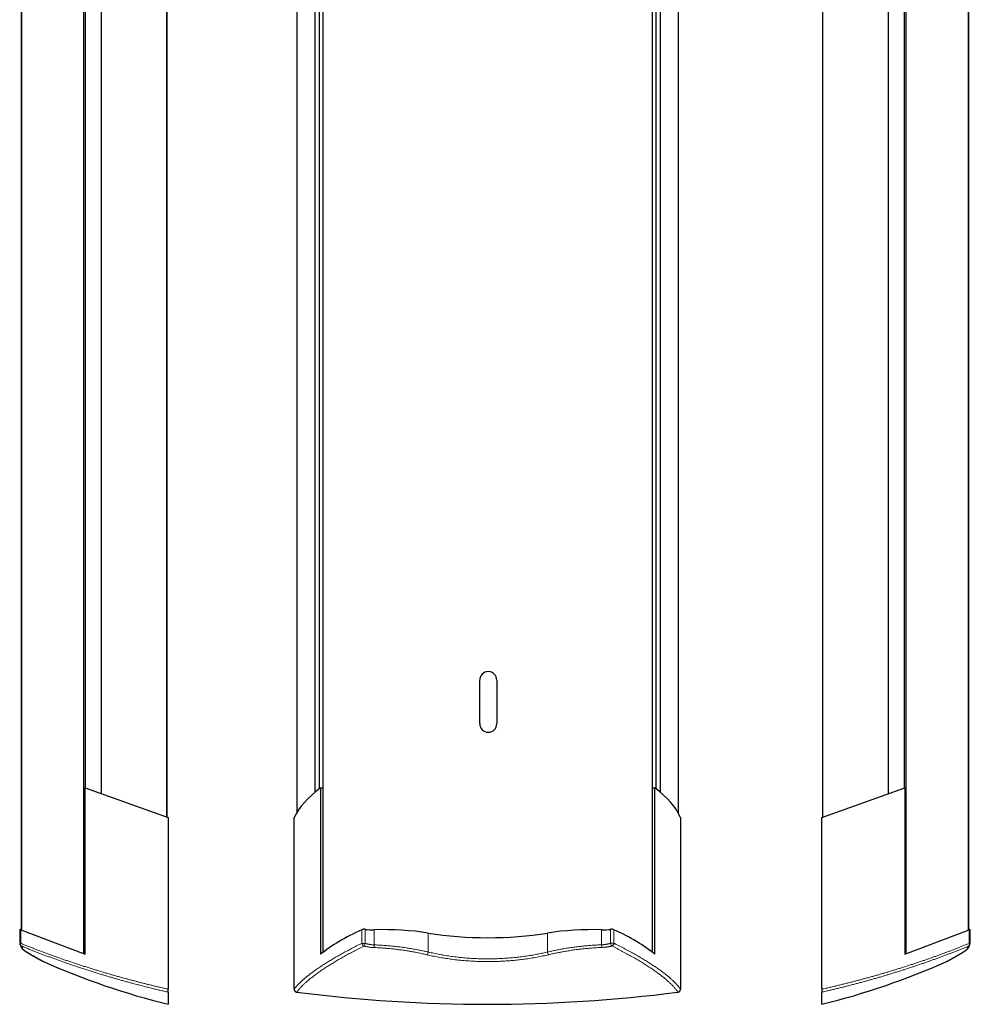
# Model space of a CAD drawing. Header units: millimetres. Extents: x 8 to 861, y 12 to 2652.
# Tile 5 of 12: x 129 to 763, y 1338 to 1995. Entities that reach past the tile are written whole.
import ezdxf

# ---------------------------------------------------------------- set-up
doc = ezdxf.new("R2010")
doc.units = ezdxf.units.MM

msp = doc.modelspace()

# ---------------------------------------------------------------- linework, layer by layer
at = {"color": 7, "linetype": 'Continuous', "lineweight": 30}
for p, q in [((171.55, 1371.71), (171.55, 2541.08)), ((331.25, 1372.72), (331.25, 2540.07)), ((551.2, 1372.61), (551.2, 2540.19)), ((720.45, 1371.71), (720.45, 2541.08)), ((129.83, 2525.1), (129.83, 1387.7)), ((762.17, 1387.7), (762.17, 2525.1)), ((226.96, 1462.89), (226.96, 2449.91)), ((227.16, 1462.82), (227.16, 2449.98)), ((313.93, 1466.17), (313.93, 2446.62)), ((568.54, 1465.09), (568.54, 2447.71)), ((664.84, 1462.82), (664.84, 2449.98)), ((183.43, 1478.52), (183.43, 2434.28)), ((326, 1479.69), (326, 2433.11)), ((328.88, 1481.98), (328.88, 2430.82)), ((553.59, 1481.83), (553.59, 2430.96)), ((556.46, 1479.48), (556.46, 2433.31)), ((708.55, 1478.51), (708.55, 2434.28)), ((172.82, 1482.33), (172.82, 2430.47)), ((719.18, 1482.33), (719.18, 2430.47)), ((435.82, 1525.29), (435.82, 1554.29)), ((447.22, 1554.29), (447.22, 1525.29)), ((172.45, 1371.37), (172.45, 1482.47)), ((172.45, 1482.47), (227.86, 1462.57)), ((329.52, 1482.47), (329.52, 1371.37)), ((329.52, 1482.47), (331.25, 1482.47)), ((551.2, 1482.47), (552.76, 1482.47)), ((552.76, 1371.37), (552.76, 1482.47)), ((664.14, 1462.57), (719.55, 1482.47)), ((719.55, 1482.47), (719.55, 1371.37)), ((227.86, 1462.57), (227.86, 1348.09)), ((312, 1348.1), (312, 1462.57)), ((569.75, 1462.57), (569.75, 1348.09)), ((664.14, 1348.1), (664.14, 1462.57)), ((128.83, 1388.08), (128.83, 1378.73)), ((128.83, 1388.08), (129.55, 1387.81)), ((129.55, 1387.81), (172.45, 1371.37)), ((719.55, 1371.37), (762.45, 1387.81)), ((762.45, 1387.81), (763.17, 1388.08)), ((763.17, 1378.68), (763.17, 1388.08)), ((128.83, 1378.73), (128.83, 1378.68)), ((144.66, 1366.53), (144.66, 1366.53)), ((747.34, 1366.53), (747.34, 1366.53)), ((227.86, 1346.13), (227.86, 1338.02)), ((664.14, 1338.02), (664.14, 1346.14))]:
    msp.add_line(p, q, dxfattribs=at)
at = {"color": 8, "linetype": 'Continuous', "lineweight": 0}
for p, q in [((130.19, 1387.56), (130.19, 2525.23)), ((761.81, 1387.56), (761.81, 2525.23)), ((129.55, 1387.81), (129.55, 1378.73)), ((357.08, 1387.81), (357.08, 1378.68)), ((359.29, 1388.04), (359.29, 1378.68)), ((365.28, 1387.73), (365.28, 1377.68)), ((517.17, 1387.73), (517.17, 1377.73)), ((523.16, 1388.04), (523.16, 1378.73)), ((525.37, 1387.81), (525.37, 1378.73)), ((762.45, 1387.81), (762.45, 1378.68)), ((401.42, 1385.54), (401.42, 1372.91)), ((481.03, 1385.54), (481.03, 1372.93)), ((359.29, 1378.68), (357.08, 1378.68))]:
    msp.add_line(p, q, dxfattribs=at)
at = {"color": 8, "linetype": 'Continuous', "lineweight": 0, "flags": 128}
for points in [[(129.55, 1378.73), (129.43, 1378.73), (129.32, 1378.73), (129.22, 1378.73), (129.13, 1378.73), (129.05, 1378.73), (128.98, 1378.73), (128.92, 1378.73), (128.88, 1378.73), (128.85, 1378.73), (128.83, 1378.73), (128.83, 1378.73)], [(525.37, 1378.73), (525.26, 1378.73), (525.14, 1378.73), (525.02, 1378.73), (524.88, 1378.73), (524.74, 1378.73), (524.59, 1378.73), (524.44, 1378.73), (524.28, 1378.73), (524.12, 1378.73), (523.96, 1378.73), (523.8, 1378.73), (523.64, 1378.73), (523.47, 1378.73), (523.32, 1378.73), (523.16, 1378.73)], [(763.17, 1378.68), (763.17, 1378.68), (763.15, 1378.68), (763.12, 1378.68), (763.08, 1378.68), (763.02, 1378.68), (762.95, 1378.68), (762.87, 1378.68), (762.78, 1378.68), (762.68, 1378.68), (762.57, 1378.68), (762.45, 1378.68)], [(136.12, 1371.32), (136.21, 1371.25), (136.34, 1371.17)], [(136.34, 1371.19), (136.34, 1371.19), (136.48, 1371.12)], [(755.66, 1371.17), (755.66, 1371.17), (755.52, 1371.1)]]:
    msp.add_lwpolyline(points, dxfattribs=at)
at = {"color": 7, "linetype": 'Continuous', "lineweight": 30}
for centre, radius, start, end in [((441.52, 1554.29), 5.7, 0.00815, 180.00815), ((441.52, 1525.29), 5.7, 180.00815, 0.00815), ((130.83, 1378.73), 2, 179.99999, 233.9908), ((130.83, 1378.68), 2, 179.99999, 227.64246), ((761.17, 1378.68), 2, 305.94236, 0.00001), ((347.74, 1823.43), 500, 246.03639, 256.1272), ((544.26, 1823.43), 500, 283.8728, 293.96364), ((440.92, 2338.24), 1000.23, 262.69229, 277.30195)]:
    msp.add_arc(centre, radius, start, end, dxfattribs=at)
at = {"color": 8, "linetype": 'Continuous', "lineweight": 0}
for centre, radius, start, end in [((130.66, 1378.44), 1.71, 207.83621, 226.17206), ((131.04, 1378.13), 1.61, 158.00865, 227.69955), ((130.64, 1378.47), 1.68, 233.99544, 246.04176), ((131.74, 1377.73), 2.01, 204.27041, 243.97351), ((359.51, 1379.12), 2.47, 190.34286, 244.90459), ((355.47, 1379.35), 3.88, 320.44685, 349.96433), ((378.35, 1376.94), 13.09, 176.77054, 184.64325), ((504.1, 1376.98), 13.09, 355.39267, 3.26505), ((526.98, 1379.41), 3.88, 190.06671, 219.5835), ((522.94, 1379.17), 2.47, 295.12369, 349.67084), ((760.26, 1377.68), 2.01, 296.02478, 335.56529), ((760.96, 1378.07), 1.61, 312.2727, 22.02044), ((761.36, 1378.41), 1.68, 293.97239, 305.93796), ((398.02, 1373.4), 3.44, 317.98217, 351.81349), ((484.43, 1373.43), 3.44, 188.21609, 222.0478)]:
    msp.add_arc(centre, radius, start, end, dxfattribs=at)
at = {"color": 7, "linetype": 'Continuous', "lineweight": 30}
for centre, major_axis, ratio, start_param, end_param in [((515.79, 1450.37), (206.61, 0), 0.359119, 2.694237, 2.976455), ((370.43, 1451.5), (201.69, 0), 0.359119, 0.153382, 0.441746), ((515.79, 1337.13), (206.61, 0), 0.383095, 2.446825, 2.694237), ((358.61, 1387.32), (2, 0), 0.383095, 1.226673, 2.446825), ((364.11, 1393.19), (14.3, 0), 0.383095, 4.368265, 4.794148), ((371.59, 1358.26), (77.2, 0), 0.383095, 1.174012, 1.652555), ((510.86, 1358.26), (77.2, 0), 0.383095, 1.489038, 1.96758), ((518.34, 1393.19), (14.3, 0), 0.383095, 4.63063, 5.056512), ((523.84, 1387.32), (2, 0), 0.383095, 0.694768, 1.91492), ((370.43, 1338.34), (201.69, 0), 0.383095, 0.441746, 0.694768), ((441.22, 1421.93), (103, 0), 0.383095, 4.315605, 5.109173)]:
    msp.add_ellipse(centre, major_axis=major_axis, ratio=ratio, start_param=start_param, end_param=end_param, dxfattribs=at)
for points, knots in [([(129.48, 1377.26), (129.48, 1377.22), (129.49, 1377.14), (129.5, 1377), (129.53, 1376.86), (129.56, 1376.72), (129.6, 1376.59), (129.64, 1376.45), (129.69, 1376.32), (129.75, 1376.19), (129.82, 1376.06), (129.89, 1375.94), (129.98, 1375.8), (130.07, 1375.67), (130.18, 1375.52), (130.31, 1375.37), (130.46, 1375.21), (130.63, 1375.03), (130.82, 1374.84), (131.03, 1374.66), (131.25, 1374.47), (131.47, 1374.3), (131.69, 1374.12), (131.92, 1373.95), (132.16, 1373.77), (132.4, 1373.6), (132.66, 1373.42), (132.92, 1373.25), (133.19, 1373.07), (133.46, 1372.89), (133.75, 1372.71), (134.05, 1372.52), (134.35, 1372.33), (134.67, 1372.14), (134.99, 1371.95), (135.33, 1371.75), (135.67, 1371.55), (136.01, 1371.36), (136.23, 1371.23), (136.34, 1371.17)], [0, 0, 0, 0, 0.008574, 0.021267, 0.034271, 0.047675, 0.061578, 0.076097, 0.091372, 0.107937, 0.124974, 0.143448, 0.163627, 0.185901, 0.210764, 0.238802, 0.270564, 0.306022, 0.344281, 0.38285, 0.420234, 0.456363, 0.491765, 0.525835, 0.559298, 0.592292, 0.624921, 0.657264, 0.689387, 0.72134, 0.753166, 0.784902, 0.816579, 0.847521, 0.878949, 0.910392, 0.941844, 0.973294, 1, 1, 1, 1]), ([(129.48, 1377.25), (129.48, 1377.24), (129.49, 1377.18), (129.5, 1377.08), (129.52, 1376.93), (129.55, 1376.79), (129.59, 1376.66), (129.63, 1376.52), (129.68, 1376.39), (129.74, 1376.26), (129.81, 1376.13), (129.88, 1376), (129.96, 1375.87), (130.06, 1375.73), (130.16, 1375.59), (130.29, 1375.43), (130.43, 1375.27), (130.6, 1375.09), (130.79, 1374.91), (131, 1374.72), (131.21, 1374.54), (131.41, 1374.37), (131.63, 1374.21), (131.85, 1374.03), (132.09, 1373.86), (132.33, 1373.68), (132.59, 1373.51), (132.84, 1373.33), (133.11, 1373.15), (133.39, 1372.97), (133.67, 1372.79), (133.97, 1372.6), (134.27, 1372.41), (134.58, 1372.22), (134.9, 1372.03), (135.23, 1371.83), (135.57, 1371.63), (135.93, 1371.43), (136.18, 1371.28), (136.32, 1371.2), (136.34, 1371.19)], [0, 0, 0, 0, 0.002203, 0.014968, 0.028033, 0.041483, 0.055416, 0.069947, 0.085206, 0.101231, 0.118618, 0.137292, 0.157554, 0.179765, 0.204384, 0.231974, 0.263134, 0.298152, 0.336251, 0.375231, 0.413149, 0.445395, 0.479144, 0.513927, 0.547997, 0.581509, 0.614583, 0.647304, 0.679727, 0.711894, 0.743831, 0.775556, 0.80708, 0.838418, 0.869956, 0.901487, 0.933011, 0.964523, 0.996018, 1, 1, 1, 1]), ([(129.65, 1377.11), (129.68, 1377.09), (129.73, 1377.05), (129.81, 1376.99), (129.89, 1376.93), (129.97, 1376.87), (130.03, 1376.82), (130.08, 1376.78), (130.12, 1376.75), (130.14, 1376.72), (130.16, 1376.71), (130.17, 1376.7), (130.16, 1376.7), (130.16, 1376.7)], [0, 0, 0, 0, 0.080566, 0.184198, 0.292269, 0.404774, 0.514116, 0.619592, 0.720583, 0.806325, 0.887198, 0.963141, 1, 1, 1, 1]), ([(755.66, 1371.17), (755.68, 1371.18), (755.83, 1371.26), (756.09, 1371.41), (756.44, 1371.61), (756.78, 1371.81), (757.11, 1372.01), (757.43, 1372.2), (757.74, 1372.39), (758.04, 1372.58), (758.33, 1372.76), (758.61, 1372.94), (758.89, 1373.12), (759.15, 1373.29), (759.41, 1373.47), (759.65, 1373.64), (759.89, 1373.81), (760.12, 1373.98), (760.34, 1374.14), (760.55, 1374.31), (760.76, 1374.48), (760.97, 1374.66), (761.17, 1374.83), (761.36, 1375.02), (761.54, 1375.2), (761.7, 1375.38), (761.83, 1375.54), (761.94, 1375.69), (762.04, 1375.83), (762.12, 1375.96), (762.2, 1376.1), (762.26, 1376.22), (762.32, 1376.36), (762.37, 1376.5), (762.42, 1376.63), (762.46, 1376.77), (762.49, 1376.92), (762.51, 1377.06), (762.51, 1377.16), (762.52, 1377.2)], [0, 0, 0, 0, 0.005409, 0.036938, 0.068491, 0.100051, 0.131601, 0.163124, 0.194613, 0.225325, 0.25707, 0.288866, 0.320743, 0.352731, 0.384869, 0.4172, 0.449779, 0.48267, 0.515956, 0.549742, 0.58416, 0.619978, 0.656468, 0.6942, 0.733144, 0.766494, 0.795879, 0.821626, 0.844449, 0.864942, 0.883565, 0.900672, 0.91654, 0.933498, 0.947772, 0.961408, 0.975951, 0.989895, 1, 1, 1, 1]), ([(761.83, 1376.65), (761.83, 1376.65), (761.83, 1376.65), (761.84, 1376.66), (761.86, 1376.68), (761.89, 1376.7), (761.93, 1376.74), (761.98, 1376.78), (762.03, 1376.82), (762.1, 1376.88), (762.19, 1376.94), (762.27, 1377), (762.32, 1377.04), (762.35, 1377.06)], [0, 0, 0, 0, 0.0617271, 0.1388226, 0.2211007, 0.3085792, 0.4011403, 0.4985342, 0.6003949, 0.706263, 0.8156151, 0.9280075, 1, 1, 1, 1]), ([(136.33, 1371.2), (136.38, 1371.17), (136.55, 1371.07), (136.85, 1370.9), (137.24, 1370.68), (137.61, 1370.47), (137.97, 1370.27), (138.32, 1370.07), (138.67, 1369.87), (139, 1369.69), (139.33, 1369.5), (139.65, 1369.32), (139.95, 1369.15), (140.25, 1368.99), (140.53, 1368.83), (140.81, 1368.67), (141.07, 1368.52), (141.33, 1368.38), (141.58, 1368.24), (141.81, 1368.11), (142.04, 1367.98), (142.26, 1367.86), (142.47, 1367.75), (142.66, 1367.64), (142.85, 1367.53), (143.03, 1367.43), (143.2, 1367.34), (143.35, 1367.25), (143.5, 1367.17), (143.64, 1367.09), (143.77, 1367.02), (143.88, 1366.96), (143.99, 1366.9), (144.09, 1366.84), (144.17, 1366.8), (144.25, 1366.75), (144.31, 1366.72), (144.37, 1366.69), (144.41, 1366.66), (144.45, 1366.64), (144.46, 1366.63), (144.47, 1366.63), (144.47, 1366.63), (144.47, 1366.63)], [0, 0, 0, 0, 0.008161, 0.034394, 0.060532, 0.086554, 0.112476, 0.13859, 0.164645, 0.190645, 0.216595, 0.2425, 0.268363, 0.29419, 0.319985, 0.345753, 0.371497, 0.397223, 0.422934, 0.448634, 0.474327, 0.500017, 0.525708, 0.551401, 0.577104, 0.602786, 0.628418, 0.654041, 0.67965, 0.705238, 0.730798, 0.756322, 0.781798, 0.807208, 0.83253, 0.857872, 0.883119, 0.908225, 0.933089, 0.95749, 0.97748, 0.993641, 1, 1, 1, 1]), ([(136.34, 1371.17), (136.43, 1371.11), (136.66, 1370.99), (137.01, 1370.79), (137.39, 1370.57), (137.76, 1370.37), (138.12, 1370.16), (138.47, 1369.97), (138.81, 1369.77), (139.14, 1369.59), (139.46, 1369.41), (139.77, 1369.23), (140.07, 1369.07), (140.37, 1368.9), (140.65, 1368.74), (140.92, 1368.59), (141.18, 1368.45), (141.44, 1368.3), (141.68, 1368.17), (141.91, 1368.04), (142.14, 1367.91), (142.35, 1367.8), (142.56, 1367.68), (142.75, 1367.58), (142.93, 1367.47), (143.1, 1367.38), (143.27, 1367.29), (143.42, 1367.2), (143.57, 1367.12), (143.7, 1367.05), (143.82, 1366.98), (143.94, 1366.92), (144.04, 1366.86), (144.14, 1366.81), (144.22, 1366.76), (144.29, 1366.72), (144.36, 1366.69), (144.41, 1366.66), (144.46, 1366.63), (144.5, 1366.61), (144.52, 1366.6), (144.55, 1366.59), (144.56, 1366.58), (144.57, 1366.57), (144.59, 1366.56), (144.6, 1366.56), (144.63, 1366.55), (144.64, 1366.54), (144.66, 1366.53), (144.66, 1366.53)], [0, 0, 0, 0, 0.0182, 0.043557, 0.068828, 0.093997, 0.119156, 0.144357, 0.169519, 0.194648, 0.219747, 0.244821, 0.269875, 0.294913, 0.31994, 0.344928, 0.369894, 0.394868, 0.419839, 0.444795, 0.469727, 0.494627, 0.519485, 0.544292, 0.568816, 0.593712, 0.618568, 0.643389, 0.668183, 0.692955, 0.717711, 0.742461, 0.767213, 0.791976, 0.816765, 0.841605, 0.866534, 0.891623, 0.917028, 0.943164, 0.971685, 0.979722, 0.98598, 0.989979, 0.993159, 0.995656, 0.99766, 0.999325, 1, 1, 1, 1]), ([(747.34, 1366.53), (747.34, 1366.53), (747.35, 1366.53), (747.36, 1366.54), (747.38, 1366.55), (747.4, 1366.56), (747.42, 1366.57), (747.43, 1366.57), (747.44, 1366.58), (747.46, 1366.59), (747.47, 1366.6), (747.49, 1366.61), (747.52, 1366.62), (747.56, 1366.65), (747.62, 1366.67), (747.68, 1366.71), (747.75, 1366.75), (747.83, 1366.79), (747.92, 1366.84), (748.02, 1366.9), (748.13, 1366.96), (748.25, 1367.02), (748.38, 1367.1), (748.52, 1367.17), (748.67, 1367.26), (748.83, 1367.34), (749, 1367.44), (749.18, 1367.54), (749.37, 1367.64), (749.57, 1367.75), (749.78, 1367.87), (750, 1367.99), (750.23, 1368.12), (750.47, 1368.25), (750.72, 1368.39), (750.98, 1368.54), (751.25, 1368.69), (751.53, 1368.84), (751.81, 1369), (752.11, 1369.17), (752.42, 1369.34), (752.74, 1369.52), (753.06, 1369.7), (753.4, 1369.89), (753.74, 1370.09), (754.1, 1370.29), (754.47, 1370.49), (754.84, 1370.7), (755.22, 1370.92), (755.5, 1371.08), (755.65, 1371.16), (755.66, 1371.17)], [0, 0, 0, 0, 0.000051, 0.001484, 0.003153, 0.00518, 0.007725, 0.011019, 0.015404, 0.021442, 0.030141, 0.043725, 0.070548, 0.095729, 0.122625, 0.14828, 0.173477, 0.198468, 0.223354, 0.248182, 0.272982, 0.297772, 0.322563, 0.347365, 0.372184, 0.397029, 0.421907, 0.446822, 0.471775, 0.496487, 0.521284, 0.546127, 0.571008, 0.595917, 0.620846, 0.645785, 0.670724, 0.695651, 0.720585, 0.745598, 0.770627, 0.795676, 0.820751, 0.845856, 0.870993, 0.896169, 0.921388, 0.946651, 0.971808, 0.997058, 1, 1, 1, 1]), ([(227.86, 1346.13), (227.86, 1346.14), (227.86, 1346.16), (227.86, 1346.23), (227.86, 1346.31), (227.86, 1346.42), (227.86, 1346.55), (227.86, 1346.7), (227.86, 1346.86), (227.86, 1347.04), (227.86, 1347.24), (227.86, 1347.44), (227.86, 1347.65), (227.86, 1347.87), (227.86, 1348.02), (227.86, 1348.09)], [0, 0, 0, 0, 0.076637, 0.153514, 0.230143, 0.306809, 0.383722, 0.460389, 0.5366, 0.613051, 0.689271, 0.766508, 0.843982, 0.921231, 1, 1, 1, 1]), ([(312, 1348.1), (312, 1348.03), (312, 1347.87), (312.04, 1347.65), (312.1, 1347.43), (312.19, 1347.22), (312.3, 1347.02), (312.43, 1346.84), (312.58, 1346.68), (312.75, 1346.53), (312.93, 1346.4), (313.12, 1346.3), (313.33, 1346.22), (313.52, 1346.17), (313.64, 1346.15), (313.7, 1346.14)], [0, 0, 0, 0, 0.079711, 0.159664, 0.23936, 0.319173, 0.399248, 0.479049, 0.556873, 0.634954, 0.712776, 0.789118, 0.865703, 0.942051, 1, 1, 1, 1]), ([(568.05, 1346.13), (568.12, 1346.14), (568.27, 1346.16), (568.48, 1346.23), (568.68, 1346.31), (568.87, 1346.42), (569.04, 1346.55), (569.2, 1346.7), (569.35, 1346.86), (569.47, 1347.04), (569.57, 1347.24), (569.65, 1347.44), (569.71, 1347.65), (569.75, 1347.87), (569.75, 1348.02), (569.75, 1348.09)], [0, 0, 0, 0, 0.076637, 0.153514, 0.230143, 0.306809, 0.383722, 0.460389, 0.5366, 0.613051, 0.689271, 0.766508, 0.843982, 0.921231, 1, 1, 1, 1]), ([(664.14, 1348.1), (664.14, 1348.03), (664.14, 1347.87), (664.14, 1347.65), (664.14, 1347.43), (664.14, 1347.22), (664.14, 1347.02), (664.14, 1346.84), (664.14, 1346.68), (664.14, 1346.53), (664.14, 1346.4), (664.14, 1346.3), (664.14, 1346.22), (664.14, 1346.17), (664.14, 1346.15), (664.14, 1346.14)], [0, 0, 0, 0, 0.079711, 0.159664, 0.23936, 0.319173, 0.399248, 0.479049, 0.556873, 0.634954, 0.712776, 0.789118, 0.865703, 0.942051, 1, 1, 1, 1])]:
    msp.add_open_spline(points, degree=3, knots=knots, dxfattribs=at)
at = {"color": 8, "linetype": 'Continuous', "lineweight": 0}
for points, knots in [([(227.86, 1348.09), (226.99, 1348.29), (225.27, 1348.69), (222.68, 1349.29), (220.11, 1349.9), (217.54, 1350.52), (215.12, 1351.11), (212.85, 1351.68), (210.73, 1352.21), (208.62, 1352.75), (206.52, 1353.3), (204.43, 1353.85), (202.19, 1354.44), (199.8, 1355.09), (197.28, 1355.78), (194.76, 1356.48), (192.26, 1357.18), (189.7, 1357.92), (187.08, 1358.68), (184.4, 1359.48), (181.73, 1360.28), (179.09, 1361.09), (176.46, 1361.9), (173.85, 1362.72), (171.26, 1363.55), (168.69, 1364.38), (166.13, 1365.22), (163.6, 1366.07), (161.09, 1366.92), (158.6, 1367.78), (156.13, 1368.64), (153.68, 1369.5), (151.26, 1370.37), (148.86, 1371.25), (146.48, 1372.13), (144.06, 1373.03), (141.62, 1373.95), (139.15, 1374.9), (136.7, 1375.86), (134.29, 1376.81), (131.9, 1377.77), (130.33, 1378.41), (129.55, 1378.73)], [0, 0, 0, 0, 0.023712, 0.047428, 0.071144, 0.09486, 0.118572, 0.138387, 0.158202, 0.178016, 0.197725, 0.217434, 0.237143, 0.26126, 0.285379, 0.3095, 0.33362, 0.357737, 0.384023, 0.410314, 0.436608, 0.462902, 0.489193, 0.515479, 0.541764, 0.568055, 0.594348, 0.620641, 0.646931, 0.673216, 0.699501, 0.725791, 0.752083, 0.778375, 0.804665, 0.83095, 0.85912, 0.887296, 0.915475, 0.943654, 0.97183, 1, 1, 1, 1]), ([(130.86, 1375.93), (130.88, 1375.94), (130.92, 1375.97), (130.92, 1376.04), (130.88, 1376.12), (130.82, 1376.21), (130.73, 1376.3), (130.62, 1376.41), (130.5, 1376.52), (130.37, 1376.62), (130.25, 1376.72), (130.11, 1376.82), (130.01, 1376.9), (129.96, 1376.93)], [0, 0, 0, 0, 0.120012, 0.240125, 0.36014, 0.452915, 0.545778, 0.638643, 0.731422, 0.798443, 0.865463, 0.932731, 1, 1, 1, 1]), ([(129.96, 1376.93), (130.68, 1376.64), (132.14, 1376.04), (134.35, 1375.14), (136.58, 1374.25), (138.84, 1373.35), (141.13, 1372.46), (143.43, 1371.57), (145.77, 1370.69), (148.12, 1369.8), (150.51, 1368.92), (152.92, 1368.04), (155.37, 1367.16), (157.84, 1366.29), (160.33, 1365.42), (162.84, 1364.55), (165.43, 1363.67), (168.11, 1362.78), (170.87, 1361.87), (173.66, 1360.97), (176.46, 1360.07), (179.21, 1359.21), (181.9, 1358.38), (184.52, 1357.59), (187.17, 1356.8), (189.78, 1356.03), (192.37, 1355.28), (194.93, 1354.55), (197.51, 1353.82), (200.1, 1353.11), (202.7, 1352.4), (205.44, 1351.67), (208.32, 1350.91), (211.35, 1350.13), (214.39, 1349.36), (217.44, 1348.6), (220.3, 1347.9), (222.95, 1347.27), (225.4, 1346.69), (227.04, 1346.32), (227.86, 1346.13)], [0, 0, 0, 0, 0.0262146, 0.0524303, 0.0786449, 0.1048879, 0.1311356, 0.1573858, 0.1836359, 0.2098836, 0.2361265, 0.2626077, 0.2890938, 0.3155825, 0.3420711, 0.3685571, 0.3950382, 0.4234477, 0.451862, 0.4802779, 0.5086921, 0.5371016, 0.5631278, 0.5891565, 0.6151852, 0.6412114, 0.6660103, 0.6908138, 0.7156194, 0.7404249, 0.7652282, 0.7900271, 0.8184748, 0.8469276, 0.8753821, 0.9038348, 0.9322823, 0.9548546, 0.9774277, 1, 1, 1, 1]), ([(136.48, 1371.12), (136.29, 1371.23), (135.91, 1371.44), (135.38, 1371.76), (134.88, 1372.06), (134.4, 1372.35), (133.94, 1372.63), (133.52, 1372.91), (133.12, 1373.17), (132.74, 1373.43), (132.39, 1373.68), (132.07, 1373.92), (131.77, 1374.15), (131.51, 1374.37), (131.3, 1374.57), (131.12, 1374.74), (130.98, 1374.89), (130.86, 1375.04), (130.76, 1375.17), (130.69, 1375.3), (130.64, 1375.42), (130.61, 1375.55), (130.61, 1375.67), (130.66, 1375.77), (130.74, 1375.86), (130.82, 1375.91), (130.86, 1375.93)], [0, 0, 0, 0, 0.041486, 0.08298, 0.124475, 0.16596, 0.207725, 0.249498, 0.291272, 0.333036, 0.376721, 0.420423, 0.464129, 0.50783, 0.551515, 0.588211, 0.624911, 0.661607, 0.697741, 0.733878, 0.770012, 0.815997, 0.862001, 0.908012, 0.954016, 1, 1, 1, 1]), ([(357.08, 1378.68), (356.5, 1378.39), (355.35, 1377.82), (353.65, 1376.97), (351.99, 1376.12), (350.35, 1375.27), (348.73, 1374.42), (347.15, 1373.58), (345.59, 1372.74), (344.07, 1371.9), (342.57, 1371.06), (341.1, 1370.23), (339.67, 1369.4), (338.26, 1368.58), (336.88, 1367.76), (335.53, 1366.95), (334.2, 1366.13), (332.88, 1365.3), (331.57, 1364.47), (330.3, 1363.64), (329.07, 1362.82), (327.89, 1362.02), (326.77, 1361.25), (325.71, 1360.5), (324.67, 1359.75), (323.67, 1359.01), (322.7, 1358.28), (321.76, 1357.56), (320.86, 1356.84), (319.98, 1356.13), (319.14, 1355.43), (318.33, 1354.73), (317.56, 1354.04), (316.81, 1353.36), (316.1, 1352.69), (315.43, 1352.03), (314.78, 1351.36), (314.15, 1350.7), (313.56, 1350.03), (313, 1349.38), (312.47, 1348.73), (312.16, 1348.31), (312, 1348.1)], [0, 0, 0, 0, 0.025023, 0.050048, 0.075075, 0.100101, 0.125123, 0.150146, 0.175172, 0.200199, 0.225225, 0.250248, 0.275271, 0.300297, 0.325324, 0.35035, 0.375373, 0.401425, 0.42748, 0.453537, 0.479592, 0.505644, 0.530098, 0.554555, 0.579014, 0.603471, 0.627925, 0.65238, 0.676837, 0.701296, 0.725754, 0.750208, 0.774664, 0.799122, 0.823581, 0.848039, 0.872494, 0.897993, 0.923495, 0.948999, 0.974501, 1, 1, 1, 1]), ([(313.7, 1346.14), (313.85, 1346.34), (314.15, 1346.75), (314.65, 1347.37), (315.17, 1348), (315.74, 1348.64), (316.33, 1349.29), (316.96, 1349.95), (317.63, 1350.62), (318.32, 1351.29), (319.05, 1351.97), (319.82, 1352.66), (320.62, 1353.36), (321.44, 1354.07), (322.31, 1354.78), (323.2, 1355.5), (324.14, 1356.24), (325.13, 1357), (326.16, 1357.77), (327.23, 1358.56), (328.34, 1359.35), (329.46, 1360.14), (330.62, 1360.93), (331.79, 1361.72), (333, 1362.51), (334.24, 1363.31), (335.51, 1364.12), (336.81, 1364.93), (338.14, 1365.75), (339.5, 1366.57), (340.89, 1367.4), (342.31, 1368.23), (343.76, 1369.06), (345.24, 1369.9), (346.75, 1370.74), (348.29, 1371.59), (349.87, 1372.45), (351.51, 1373.32), (353.2, 1374.21), (354.92, 1375.1), (356.67, 1375.99), (357.86, 1376.58), (358.46, 1376.88)], [0, 0, 0, 0, 0.024484, 0.048972, 0.07346, 0.097948, 0.122432, 0.146916, 0.171403, 0.195891, 0.220378, 0.244862, 0.269345, 0.293832, 0.318319, 0.342806, 0.367289, 0.392847, 0.418409, 0.443971, 0.469532, 0.49509, 0.520074, 0.545061, 0.570048, 0.595035, 0.620019, 0.645002, 0.669988, 0.694976, 0.719962, 0.744945, 0.769928, 0.794914, 0.819901, 0.844887, 0.86987, 0.895894, 0.921921, 0.947949, 0.973976, 1, 1, 1, 1]), ([(358.46, 1376.88), (358.6, 1376.85), (358.89, 1376.77), (359.33, 1376.67), (359.78, 1376.57), (360.35, 1376.45), (361.04, 1376.32), (361.87, 1376.19), (362.64, 1376.09), (363.35, 1376.01), (364, 1375.96), (364.65, 1375.91), (365.09, 1375.89), (365.3, 1375.88)], [0, 0, 0, 0, 0.067048, 0.134095, 0.201389, 0.268683, 0.38871, 0.508828, 0.62885, 0.721593, 0.814427, 0.90726, 1, 1, 1, 1]), ([(365.28, 1377.68), (365.03, 1377.69), (364.54, 1377.72), (363.8, 1377.78), (363.06, 1377.87), (362.32, 1377.98), (361.57, 1378.12), (360.95, 1378.25), (360.44, 1378.36), (360.05, 1378.46), (359.67, 1378.57), (359.42, 1378.64), (359.29, 1378.68)], [0, 0, 0, 0, 0.1197617, 0.2396299, 0.3593953, 0.4830407, 0.6067975, 0.7304501, 0.7977089, 0.864968, 0.9324839, 1, 1, 1, 1]), ([(401.42, 1372.91), (401.06, 1372.99), (400.36, 1373.15), (399.15, 1373.42), (397.8, 1373.71), (396.3, 1374.02), (394.76, 1374.32), (393.19, 1374.61), (391.59, 1374.9), (389.97, 1375.18), (388.33, 1375.44), (386.67, 1375.7), (385.02, 1375.93), (383.37, 1376.16), (381.73, 1376.36), (380.23, 1376.54), (378.87, 1376.69), (377.55, 1376.83), (376.12, 1376.97), (374.58, 1377.11), (373.03, 1377.23), (371.49, 1377.35), (369.94, 1377.45), (368.38, 1377.54), (366.83, 1377.62), (365.8, 1377.66), (365.28, 1377.68)], [0, 0, 0, 0, 0.031583, 0.063165, 0.10651, 0.149859, 0.193203, 0.238545, 0.283892, 0.329234, 0.375111, 0.420993, 0.46687, 0.511619, 0.556373, 0.601122, 0.63404, 0.666959, 0.708497, 0.750046, 0.791594, 0.833133, 0.874845, 0.916567, 0.958288, 1, 1, 1, 1]), ([(365.3, 1375.88), (365.8, 1375.86), (366.81, 1375.82), (368.31, 1375.74), (369.82, 1375.65), (371.33, 1375.55), (372.84, 1375.44), (374.36, 1375.31), (375.87, 1375.17), (377.41, 1375.02), (378.96, 1374.85), (380.53, 1374.67), (382.1, 1374.47), (383.66, 1374.26), (385.13, 1374.05), (386.51, 1373.84), (387.8, 1373.64), (389.08, 1373.43), (390.35, 1373.21), (391.6, 1372.98), (392.96, 1372.73), (394.42, 1372.44), (395.98, 1372.12), (397.53, 1371.79), (399.06, 1371.45), (400.07, 1371.22), (400.57, 1371.1)], [0, 0, 0, 0, 0.041449, 0.082909, 0.124368, 0.165817, 0.207579, 0.249351, 0.291122, 0.332884, 0.376603, 0.420339, 0.464081, 0.507817, 0.551537, 0.588264, 0.624994, 0.661721, 0.697871, 0.734024, 0.770174, 0.816128, 0.862098, 0.908075, 0.954046, 1, 1, 1, 1]), ([(517.17, 1377.73), (516.63, 1377.7), (515.54, 1377.66), (513.92, 1377.58), (512.29, 1377.48), (510.66, 1377.37), (509.13, 1377.25), (507.68, 1377.13), (506.31, 1377.01), (504.96, 1376.87), (503.62, 1376.73), (502.29, 1376.59), (500.84, 1376.41), (499.27, 1376.22), (497.59, 1375.99), (495.92, 1375.75), (494.26, 1375.5), (492.66, 1375.24), (491.13, 1374.98), (489.66, 1374.72), (488.2, 1374.45), (486.74, 1374.16), (485.3, 1373.87), (483.86, 1373.57), (482.44, 1373.26), (481.5, 1373.04), (481.03, 1372.93)], [0, 0, 0, 0, 0.043693, 0.087402, 0.131117, 0.174826, 0.218519, 0.255232, 0.291948, 0.32866, 0.364783, 0.400908, 0.437031, 0.483042, 0.529072, 0.575108, 0.621138, 0.66715, 0.708612, 0.750083, 0.791554, 0.833016, 0.874758, 0.916508, 0.958258, 1, 1, 1, 1]), ([(481.88, 1371.12), (482.33, 1371.23), (483.24, 1371.44), (484.62, 1371.76), (486.02, 1372.06), (487.42, 1372.35), (488.84, 1372.63), (490.28, 1372.91), (491.72, 1373.17), (493.2, 1373.43), (494.71, 1373.68), (496.24, 1373.92), (497.79, 1374.15), (499.35, 1374.37), (500.83, 1374.57), (502.23, 1374.74), (503.55, 1374.89), (504.86, 1375.04), (506.18, 1375.17), (507.48, 1375.3), (508.91, 1375.42), (510.46, 1375.55), (512.13, 1375.67), (513.81, 1375.77), (515.48, 1375.86), (516.59, 1375.91), (517.15, 1375.93)], [0, 0, 0, 0, 0.041486, 0.08298, 0.124475, 0.16596, 0.207725, 0.249498, 0.291272, 0.333036, 0.376721, 0.420423, 0.464129, 0.50783, 0.551515, 0.588211, 0.624911, 0.661607, 0.697741, 0.733878, 0.770012, 0.815997, 0.862001, 0.908012, 0.954016, 1, 1, 1, 1]), ([(517.15, 1375.93), (517.43, 1375.94), (517.99, 1375.97), (518.83, 1376.04), (519.61, 1376.12), (520.32, 1376.21), (520.96, 1376.3), (521.59, 1376.41), (522.16, 1376.52), (522.67, 1376.62), (523.12, 1376.72), (523.56, 1376.82), (523.85, 1376.9), (523.99, 1376.93)], [0, 0, 0, 0, 0.120012, 0.240125, 0.36014, 0.452915, 0.545778, 0.638643, 0.731422, 0.798443, 0.865463, 0.932731, 1, 1, 1, 1]), ([(523.16, 1378.73), (522.99, 1378.68), (522.65, 1378.58), (522.13, 1378.45), (521.61, 1378.32), (521.08, 1378.21), (520.54, 1378.1), (519.99, 1378.01), (519.44, 1377.93), (518.88, 1377.86), (518.32, 1377.8), (517.74, 1377.76), (517.36, 1377.74), (517.17, 1377.73)], [0, 0, 0, 0, 0.092456, 0.180942, 0.269427, 0.359143, 0.44932, 0.539497, 0.630378, 0.721258, 0.813719, 0.90676, 1, 1, 1, 1]), ([(523.99, 1376.93), (524.59, 1376.64), (525.79, 1376.04), (527.54, 1375.14), (529.27, 1374.25), (530.97, 1373.35), (532.64, 1372.46), (534.27, 1371.57), (535.88, 1370.69), (537.45, 1369.8), (538.99, 1368.92), (540.5, 1368.04), (541.99, 1367.16), (543.44, 1366.29), (544.85, 1365.42), (546.23, 1364.55), (547.61, 1363.67), (548.98, 1362.78), (550.35, 1361.87), (551.67, 1360.97), (552.95, 1360.07), (554.15, 1359.21), (555.28, 1358.38), (556.33, 1357.59), (557.36, 1356.8), (558.33, 1356.03), (559.25, 1355.28), (560.12, 1354.55), (560.95, 1353.82), (561.76, 1353.11), (562.53, 1352.4), (563.3, 1351.67), (564.06, 1350.91), (564.81, 1350.13), (565.52, 1349.36), (566.18, 1348.6), (566.75, 1347.9), (567.24, 1347.27), (567.67, 1346.69), (567.92, 1346.32), (568.05, 1346.13)], [0, 0, 0, 0, 0.026215, 0.05243, 0.078645, 0.104888, 0.131136, 0.157386, 0.183636, 0.209884, 0.236127, 0.262608, 0.289094, 0.315582, 0.342071, 0.368557, 0.395038, 0.423448, 0.451862, 0.480278, 0.508692, 0.537102, 0.563128, 0.589156, 0.615185, 0.641211, 0.66601, 0.690814, 0.715619, 0.740425, 0.765228, 0.790027, 0.818475, 0.846928, 0.875382, 0.903835, 0.932282, 0.954855, 0.977428, 1, 1, 1, 1]), ([(569.75, 1348.09), (569.62, 1348.29), (569.34, 1348.69), (568.89, 1349.29), (568.41, 1349.9), (567.89, 1350.52), (567.37, 1351.11), (566.85, 1351.68), (566.35, 1352.21), (565.82, 1352.75), (565.27, 1353.3), (564.69, 1353.85), (564.06, 1354.44), (563.35, 1355.09), (562.56, 1355.78), (561.74, 1356.48), (560.88, 1357.18), (559.97, 1357.92), (558.99, 1358.68), (557.95, 1359.48), (556.88, 1360.28), (555.76, 1361.09), (554.61, 1361.9), (553.43, 1362.72), (552.2, 1363.55), (550.94, 1364.38), (549.65, 1365.22), (548.32, 1366.07), (546.95, 1366.92), (545.55, 1367.78), (544.12, 1368.64), (542.65, 1369.5), (541.15, 1370.37), (539.61, 1371.25), (538.04, 1372.13), (536.4, 1373.03), (534.69, 1373.95), (532.9, 1374.9), (531.07, 1375.86), (529.21, 1376.81), (527.31, 1377.77), (526.02, 1378.41), (525.37, 1378.73)], [0, 0, 0, 0, 0.0237124, 0.0474279, 0.0711444, 0.0948599, 0.1185724, 0.1383868, 0.1582019, 0.1780163, 0.197725, 0.2174344, 0.2371431, 0.2612598, 0.2853794, 0.3095002, 0.3336199, 0.3577366, 0.3840227, 0.4103139, 0.4366077, 0.4629016, 0.4891929, 0.5154791, 0.5417645, 0.5680548, 0.5943477, 0.6206406, 0.646931, 0.6732165, 0.6995013, 0.7257909, 0.752083, 0.7783751, 0.8046649, 0.8309497, 0.8591198, 0.8872958, 0.9154748, 0.9436538, 0.9718298, 1, 1, 1, 1]), ([(762.45, 1378.68), (761.75, 1378.39), (760.36, 1377.82), (758.24, 1376.97), (756.1, 1376.12), (753.94, 1375.27), (751.75, 1374.42), (749.55, 1373.58), (747.32, 1372.74), (745.07, 1371.9), (742.8, 1371.06), (740.51, 1370.23), (738.2, 1369.4), (735.87, 1368.58), (733.52, 1367.76), (731.15, 1366.95), (728.73, 1366.13), (726.26, 1365.3), (723.73, 1364.47), (721.19, 1363.64), (718.62, 1362.82), (716.1, 1362.02), (713.6, 1361.25), (711.15, 1360.5), (708.68, 1359.75), (706.19, 1359.01), (703.69, 1358.28), (701.18, 1357.56), (698.65, 1356.84), (696.11, 1356.13), (693.56, 1355.43), (690.99, 1354.73), (688.41, 1354.04), (685.82, 1353.36), (683.22, 1352.69), (680.6, 1352.03), (677.94, 1351.36), (675.23, 1350.7), (672.47, 1350.03), (669.71, 1349.38), (666.93, 1348.73), (665.07, 1348.31), (664.14, 1348.1)], [0, 0, 0, 0, 0.025023, 0.050048, 0.075075, 0.100101, 0.125123, 0.150146, 0.175172, 0.200199, 0.225225, 0.250248, 0.275271, 0.300297, 0.325324, 0.35035, 0.375373, 0.401425, 0.42748, 0.453537, 0.479592, 0.505644, 0.530098, 0.554555, 0.579014, 0.603471, 0.627925, 0.65238, 0.676837, 0.701296, 0.725754, 0.750208, 0.774664, 0.799122, 0.823581, 0.848039, 0.872494, 0.897993, 0.923495, 0.948999, 0.974501, 1, 1, 1, 1]), ([(664.14, 1346.14), (665.03, 1346.34), (666.81, 1346.75), (669.46, 1347.37), (672.11, 1348), (674.75, 1348.64), (677.38, 1349.29), (680, 1349.95), (682.6, 1350.62), (685.2, 1351.29), (687.79, 1351.97), (690.36, 1352.66), (692.92, 1353.36), (695.47, 1354.07), (698.01, 1354.78), (700.53, 1355.5), (703.07, 1356.24), (705.64, 1357), (708.23, 1357.77), (710.8, 1358.56), (713.36, 1359.35), (715.88, 1360.14), (718.36, 1360.93), (720.81, 1361.72), (723.24, 1362.51), (725.66, 1363.31), (728.05, 1364.12), (730.43, 1364.93), (732.79, 1365.75), (735.13, 1366.57), (737.45, 1367.4), (739.75, 1368.23), (742.03, 1369.06), (744.29, 1369.9), (746.53, 1370.74), (748.75, 1371.59), (750.98, 1372.45), (753.22, 1373.32), (755.46, 1374.21), (757.68, 1375.1), (759.88, 1375.99), (761.32, 1376.58), (762.04, 1376.88)], [0, 0, 0, 0, 0.024484, 0.048972, 0.07346, 0.097948, 0.122432, 0.146916, 0.171403, 0.195891, 0.220378, 0.244862, 0.269345, 0.293832, 0.318319, 0.342806, 0.367289, 0.392847, 0.418409, 0.443971, 0.469532, 0.49509, 0.520074, 0.545061, 0.570048, 0.595035, 0.620019, 0.645002, 0.669988, 0.694976, 0.719962, 0.744945, 0.769928, 0.794914, 0.819901, 0.844887, 0.86987, 0.895894, 0.921921, 0.947949, 0.973976, 1, 1, 1, 1]), ([(761.14, 1375.88), (761.17, 1375.86), (761.25, 1375.82), (761.33, 1375.74), (761.38, 1375.65), (761.39, 1375.55), (761.38, 1375.44), (761.34, 1375.31), (761.26, 1375.17), (761.16, 1375.02), (761.02, 1374.85), (760.84, 1374.67), (760.64, 1374.47), (760.4, 1374.26), (760.14, 1374.05), (759.87, 1373.84), (759.59, 1373.64), (759.3, 1373.43), (758.98, 1373.21), (758.64, 1372.98), (758.25, 1372.73), (757.8, 1372.44), (757.28, 1372.12), (756.73, 1371.79), (756.15, 1371.45), (755.73, 1371.22), (755.52, 1371.1)], [0, 0, 0, 0, 0.0414495, 0.0829086, 0.1243678, 0.1658174, 0.2075791, 0.2493506, 0.2911222, 0.332884, 0.3766035, 0.4203393, 0.4640808, 0.507817, 0.5515368, 0.5882638, 0.6249939, 0.6617208, 0.697871, 0.7340242, 0.7701744, 0.8161276, 0.8620983, 0.908075, 0.9540463, 1, 1, 1, 1]), ([(762.04, 1376.88), (761.99, 1376.85), (761.89, 1376.77), (761.75, 1376.67), (761.63, 1376.57), (761.49, 1376.45), (761.34, 1376.32), (761.21, 1376.19), (761.13, 1376.09), (761.09, 1376.01), (761.08, 1375.96), (761.09, 1375.91), (761.12, 1375.89), (761.14, 1375.88)], [0, 0, 0, 0, 0.067048, 0.134095, 0.201389, 0.268683, 0.38871, 0.508828, 0.62885, 0.721593, 0.814427, 0.90726, 1, 1, 1, 1]), ([(144.66, 1366.53), (144.66, 1366.53), (144.67, 1366.53), (144.64, 1366.54), (144.59, 1366.57), (144.51, 1366.62), (144.41, 1366.67), (144.29, 1366.74), (144.14, 1366.82), (143.96, 1366.92), (143.76, 1367.03), (143.54, 1367.16), (143.29, 1367.3), (143.01, 1367.45), (142.72, 1367.61), (142.42, 1367.78), (142.1, 1367.96), (141.77, 1368.15), (141.41, 1368.34), (141.03, 1368.55), (140.58, 1368.81), (140.05, 1369.11), (139.41, 1369.47), (138.74, 1369.85), (138.02, 1370.25), (137.27, 1370.67), (136.74, 1370.97), (136.48, 1371.12)], [0, 0, 0, 0, 0.02289, 0.064471, 0.106052, 0.143661, 0.18127, 0.218924, 0.256579, 0.294986, 0.333396, 0.371803, 0.410317, 0.448834, 0.487349, 0.522516, 0.557686, 0.592854, 0.628102, 0.663353, 0.698601, 0.748727, 0.798854, 0.849081, 0.899308, 0.949641, 1, 1, 1, 1]), ([(400.57, 1371.1), (401.2, 1370.95), (402.47, 1370.65), (404.4, 1370.24), (406.34, 1369.84), (408.3, 1369.46), (410.28, 1369.11), (412.28, 1368.78), (414.3, 1368.47), (416.33, 1368.18), (418.38, 1367.91), (420.3, 1367.68), (422.09, 1367.49), (423.75, 1367.33), (425.47, 1367.18), (427.25, 1367.04), (429.08, 1366.91), (430.92, 1366.8), (432.76, 1366.71), (434.61, 1366.64), (436.49, 1366.58), (438.38, 1366.54), (440.27, 1366.53), (442.07, 1366.53), (443.79, 1366.54), (445.42, 1366.57), (447.05, 1366.62), (448.65, 1366.67), (450.23, 1366.74), (451.82, 1366.82), (453.46, 1366.92), (455.13, 1367.04), (456.86, 1367.18), (458.65, 1367.34), (460.5, 1367.52), (462.34, 1367.72), (464.17, 1367.94), (466.06, 1368.19), (468.02, 1368.46), (470.05, 1368.77), (472.06, 1369.11), (474.05, 1369.47), (476.04, 1369.85), (478, 1370.25), (479.95, 1370.67), (481.24, 1370.97), (481.88, 1371.12)], [0, 0, 0, 0, 0.024995, 0.049999, 0.075006, 0.10001, 0.125005, 0.150174, 0.175353, 0.200535, 0.225714, 0.250883, 0.271004, 0.291127, 0.311248, 0.333235, 0.355228, 0.377224, 0.399217, 0.421204, 0.443679, 0.466159, 0.488638, 0.511113, 0.530477, 0.549843, 0.56921, 0.588573, 0.607098, 0.625622, 0.645734, 0.665848, 0.68596, 0.708334, 0.730715, 0.753099, 0.77548, 0.797854, 0.823059, 0.84827, 0.87348, 0.898685, 0.92401, 0.949342, 0.974674, 1, 1, 1, 1]), ([(481.03, 1372.93), (480.53, 1372.81), (479.53, 1372.58), (478.02, 1372.24), (476.44, 1371.9), (474.79, 1371.56), (473.07, 1371.23), (471.34, 1370.91), (469.59, 1370.62), (467.76, 1370.33), (465.84, 1370.05), (463.84, 1369.78), (461.82, 1369.53), (459.79, 1369.31), (457.75, 1369.11), (455.69, 1368.93), (453.63, 1368.78), (451.7, 1368.66), (449.91, 1368.56), (448.25, 1368.49), (446.55, 1368.43), (444.79, 1368.39), (442.98, 1368.36), (441.17, 1368.35), (439.36, 1368.36), (437.53, 1368.39), (435.7, 1368.43), (433.85, 1368.5), (432, 1368.58), (430.07, 1368.69), (428.05, 1368.82), (425.95, 1368.99), (424.06, 1369.16), (422.36, 1369.33), (420.7, 1369.51), (418.87, 1369.73), (416.88, 1370), (414.9, 1370.28), (412.94, 1370.59), (410.98, 1370.92), (409.04, 1371.27), (407.11, 1371.65), (405.19, 1372.04), (403.29, 1372.46), (402.04, 1372.76), (401.42, 1372.91)], [0, 0, 0, 0, 0.020121, 0.040243, 0.060363, 0.082741, 0.105126, 0.127512, 0.149897, 0.172274, 0.197477, 0.222685, 0.247894, 0.273096, 0.298418, 0.323748, 0.349077, 0.3744, 0.394514, 0.41463, 0.434744, 0.456726, 0.478714, 0.500705, 0.522693, 0.544675, 0.567147, 0.589624, 0.612101, 0.634573, 0.660392, 0.686214, 0.712032, 0.730558, 0.749084, 0.774081, 0.799087, 0.824097, 0.849103, 0.8741, 0.899274, 0.924457, 0.949643, 0.974826, 1, 1, 1, 1]), ([(755.52, 1371.1), (755.3, 1370.97), (754.87, 1370.73), (754.24, 1370.38), (753.64, 1370.04), (753.07, 1369.71), (752.52, 1369.4), (751.99, 1369.11), (751.49, 1368.83), (751.02, 1368.57), (750.58, 1368.32), (750.16, 1368.09), (749.77, 1367.87), (749.44, 1367.69), (749.17, 1367.54), (748.94, 1367.41), (748.72, 1367.29), (748.51, 1367.18), (748.31, 1367.06), (748.11, 1366.95), (747.93, 1366.86), (747.78, 1366.77), (747.65, 1366.7), (747.53, 1366.63), (747.43, 1366.58), (747.37, 1366.55), (747.33, 1366.53), (747.34, 1366.53), (747.34, 1366.53)], [0, 0, 0, 0, 0.0419209, 0.0838453, 0.1257661, 0.1678132, 0.2098639, 0.251911, 0.294121, 0.3363347, 0.3785447, 0.4208891, 0.4632372, 0.5055815, 0.5359819, 0.5663824, 0.5968056, 0.6272287, 0.6641124, 0.7009986, 0.7378823, 0.7748588, 0.811838, 0.8488145, 0.894072, 0.9393296, 0.9846639, 1, 1, 1, 1])]:
    msp.add_open_spline(points, degree=3, knots=knots, dxfattribs=at)

doc.saveas('drawing.dxf')
